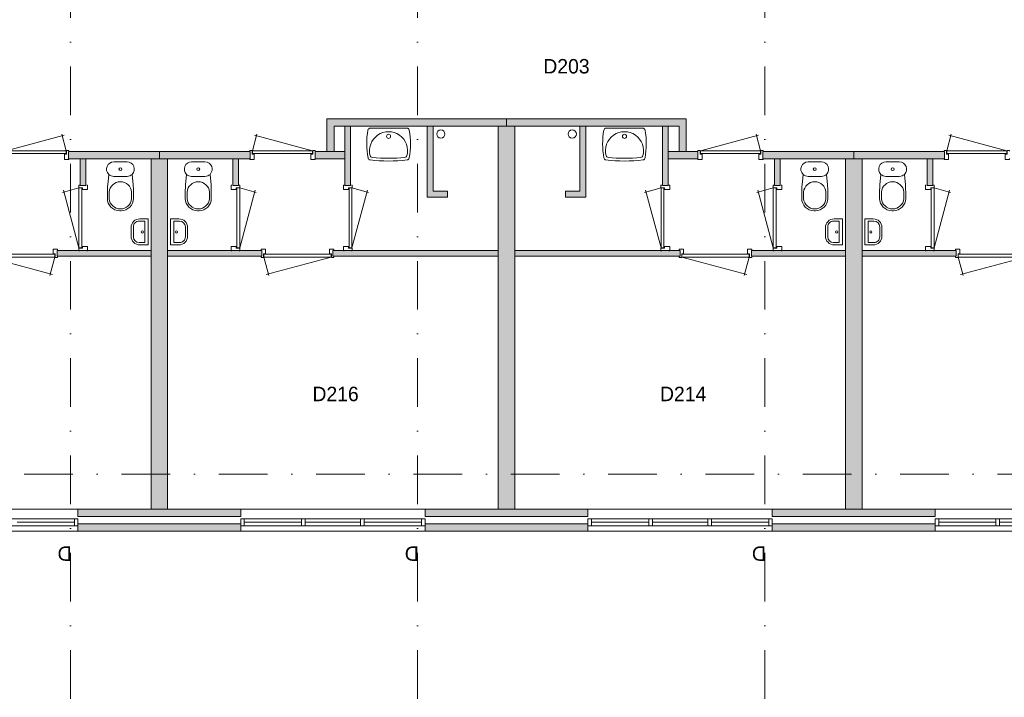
# Model space of a CAD drawing. Header units: millimetres. Extents: x -8493 to 75607, y -19302 to 56340.
# Tile 29 of 40: x 13149 to 26762, y 33607 to 42980. Entities that reach past the tile are written whole.
import ezdxf
from ezdxf.enums import TextEntityAlignment as Align

# ---------------------------------------------------------------- set-up
doc = ezdxf.new("R2010")
doc.units = ezdxf.units.MM
doc.linetypes.add('DGN4', pattern=[1345.6, 672.8, -336.4, 0, -336.4])
for name, color, linetype in [('16', 7, 'Continuous'), ('17', 7, 'Continuous'), ('30', 7, 'Continuous'), ('32', 7, 'Continuous'), ('33', 7, 'Continuous'), ('40', 7, 'Continuous'), ('48', 7, 'Continuous'), ('56', 7, 'Continuous'), ('62', 7, 'Continuous')]:
    doc.layers.add(name, color=color, linetype=linetype)
doc.styles.add('dgn003', font='dgn003.shx')

# ---------------------------------------------------------------- blocks, each defined once
blk = doc.blocks.new('830R10121')
at = {"layer": '33', "color": 1, "linetype": 'Continuous', "lineweight": 0}
for p, q in [((-108, -38), (-336.87, -99.32)), ((-108, -868), (-322.82, -66.28))]:
    blk.add_line(p, q, dxfattribs=at)
at = {"layer": '33', "color": 92, "linetype": 'Continuous', "lineweight": 13, "true_color": 0x00e100, "flags": 128}
for points in [[(-100, 0), (-111, 0), (-111, -35), (-61, -35), (-61, -60), (11, -60), (11, 0), (0, 0)], [(-100, -906), (-111, -906), (-111, -871), (-61, -871), (-61, -846), (11, -846), (11, -906), (0, -906)]]:
    blk.add_lwpolyline(points, dxfattribs=at)
at = {"layer": '33', "color": 2, "linetype": 'Continuous', "lineweight": 13, "true_color": 0xf0f000, "flags": 128}
blk.add_lwpolyline([(-108, -868), (-108, -38), (-68, -38), (-68, -868), (-108, -868)], dxfattribs=at)
blk = doc.blocks.new('830R10122')
at = {"layer": '33', "color": 1, "linetype": 'Continuous', "lineweight": 0}
for p, q in [((-868, 108), (-66.28, 322.82)), ((-38, 108), (-99.32, 336.87))]:
    blk.add_line(p, q, dxfattribs=at)
at = {"layer": '33', "color": 92, "linetype": 'Continuous', "lineweight": 13, "true_color": 0x00e100, "flags": 128}
for points in [[(-906, 100), (-906, 111), (-871, 111), (-871, 61), (-846, 61), (-846, -11), (-906, -11), (-906, 0)], [(0, 100), (0, 111), (-35, 111), (-35, 61), (-60, 61), (-60, -11), (0, -11), (0, 0)]]:
    blk.add_lwpolyline(points, dxfattribs=at)
at = {"layer": '33', "color": 2, "linetype": 'Continuous', "lineweight": 13, "true_color": 0xf0f000, "flags": 128}
blk.add_lwpolyline([(-868, 108), (-38, 108), (-38, 68), (-868, 68), (-868, 108)], dxfattribs=at)
blk = doc.blocks.new('930L0941')
at = {"layer": '33', "color": 1, "linetype": 'Continuous', "lineweight": 0}
for p, q in [((-968, -98), (-899.56, -353.44)), ((-38, -98), (-936.31, -338.7))]:
    blk.add_line(p, q, dxfattribs=at)
at = {"layer": '33', "color": 92, "linetype": 'Continuous', "lineweight": 13, "true_color": 0x00e100, "flags": 128}
for points in [[(-1006, -90), (-1006, -101), (-971, -101), (-971, -51), (-946, -51), (-946, 11), (-1006, 11), (-1006, 0)], [(0, -90), (0, -101), (-35, -101), (-35, -51), (-60, -51), (-60, 11), (0, 11), (0, 0)]]:
    blk.add_lwpolyline(points, dxfattribs=at)
at = {"layer": '33', "color": 2, "linetype": 'Continuous', "lineweight": 13, "true_color": 0xf0f000, "flags": 128}
blk.add_lwpolyline([(-968, -98), (-38, -98), (-38, -58), (-968, -58), (-968, -98)], dxfattribs=at)
blk = doc.blocks.new('830R10124')
at = {"layer": '33', "color": 1, "linetype": 'Continuous', "lineweight": 0}
for p, q in [((108, -38), (336.87, -99.32)), ((108, -868), (322.82, -66.28))]:
    blk.add_line(p, q, dxfattribs=at)
at = {"layer": '33', "color": 92, "linetype": 'Continuous', "lineweight": 13, "true_color": 0x00e100, "flags": 128}
for points in [[(100, 0), (111, 0), (111, -35), (61, -35), (61, -60), (-11, -60), (-11, 0), (0, 0)], [(100, -906), (111, -906), (111, -871), (61, -871), (61, -846), (-11, -846), (-11, -906), (0, -906)]]:
    blk.add_lwpolyline(points, dxfattribs=at)
at = {"layer": '33', "color": 2, "linetype": 'Continuous', "lineweight": 13, "true_color": 0xf0f000, "flags": 128}
blk.add_lwpolyline([(108, -868), (108, -38), (68, -38), (68, -868), (108, -868)], dxfattribs=at)
blk = doc.blocks.new('CLOS0240')
at = {"layer": '40', "color": 7, "linetype": 'Continuous', "lineweight": 0}
for p, q in [((92, -220), (-93, -220)), ((-155, -528), (-155, -436)), ((155, -528), (155, -436)), ((1, -670), (-1, -670))]:
    blk.add_line(p, q, dxfattribs=at)
at = {"layer": '40', "color": 7, "linetype": 'Continuous', "lineweight": 0, "flags": 128}
for points in [[(176, -338), (162, -192), (162, -192, 0.674333), (92, -20), (92, -20), (-93, -20), (-93, -20, 0.674333), (-162, -192), (-162, -192), (-176, -338), (-176, -338, 0.023285), (-180, -431), (-180, -431), (-180, -525), (-180, -525, 0.414214), (-10, -695), (-10, -695), (10, -695), (10, -695, 0.414214), (180, -525), (180, -525), (180, -431), (180, -431, 0.023285), (176, -338)], [(-93, -220, -0.194504), (-162, -192)], [(162, -192, -0.194504), (92, -220)]]:
    blk.add_lwpolyline(points, format="xyb", dxfattribs=at)
at = {"layer": '40', "color": 7, "linetype": 'Continuous', "lineweight": 0}
blk.add_circle((0, -120), 20, dxfattribs=at)
for centre, start, end in [((0, -450), 4.9263, 175.0736), ((0, -514), 184.9259, 355.0741)]:
    blk.add_arc(centre, 156, start, end, dxfattribs=at)
blk = doc.blocks.new('830R10125')
at = {"layer": '33', "color": 1, "linetype": 'Continuous', "lineweight": 0}
for p, q in [((38, 108), (99.32, 336.87)), ((868, 108), (66.28, 322.82))]:
    blk.add_line(p, q, dxfattribs=at)
at = {"layer": '33', "color": 92, "linetype": 'Continuous', "lineweight": 13, "true_color": 0x00e100, "flags": 128}
for points in [[(0, 100), (0, 111), (35, 111), (35, 61), (60, 61), (60, -11), (0, -11), (0, 0)], [(906, 100), (906, 111), (871, 111), (871, 61), (846, 61), (846, -11), (906, -11), (906, 0)]]:
    blk.add_lwpolyline(points, dxfattribs=at)
at = {"layer": '33', "color": 2, "linetype": 'Continuous', "lineweight": 13, "true_color": 0xf0f000, "flags": 128}
blk.add_lwpolyline([(868, 108), (38, 108), (38, 68), (868, 68), (868, 108)], dxfattribs=at)
blk = doc.blocks.new('830R10126')
at = {"layer": '33', "color": 1, "linetype": 'Continuous', "lineweight": 0}
for p, q in [((108, -38), (336.87, -99.32)), ((108, -868), (322.82, -66.28))]:
    blk.add_line(p, q, dxfattribs=at)
at = {"layer": '33', "color": 92, "linetype": 'Continuous', "lineweight": 13, "true_color": 0x00e100, "flags": 128}
for points in [[(100, 0), (111, 0), (111, -35), (61, -35), (61, -60), (-11, -60), (-11, 0), (0, 0)], [(100, -906), (111, -906), (111, -871), (61, -871), (61, -846), (-11, -846), (-11, -906), (0, -906)]]:
    blk.add_lwpolyline(points, dxfattribs=at)
at = {"layer": '33', "color": 2, "linetype": 'Continuous', "lineweight": 13, "true_color": 0xf0f000, "flags": 128}
blk.add_lwpolyline([(108, -868), (108, -38), (68, -38), (68, -868), (108, -868)], dxfattribs=at)
blk = doc.blocks.new('WT0141')
at = {"layer": '40', "color": 7, "linetype": 'Continuous', "lineweight": 0}
blk.add_line((253, -20), (-253, -20), dxfattribs=at)
at = {"layer": '40', "color": 7, "linetype": 'Continuous', "lineweight": 0, "flags": 128}
for points in [[(-284, -432, -0.090801), (-286, -47)], [(-286, -47, -0.363957), (-253, -20)], [(-254, -401, -1.30637), (254, -401)], [(253, -20, -0.363957), (286, -47)], [(286, -47, -0.090801), (284, -432)], [(-226, -425, -0.309671), (-254, -401)], [(254, -401, -0.309671), (226, -425)], [(-256, -459, -0.328769), (-284, -432)], [(256, -459, -0.059915), (-256, -459)], [(226, -425, -0.052773), (-226, -425)], [(284, -432, -0.328769), (256, -459)]]:
    blk.add_lwpolyline(points, format="xyb", dxfattribs=at)
at = {"layer": '40', "color": 7, "linetype": 'Continuous', "lineweight": 0}
blk.add_circle((0, -133), 28.1, dxfattribs=at)
blk = doc.blocks.new('930L0942')
at = {"layer": '33', "color": 1, "linetype": 'Continuous', "lineweight": 0}
for p, q in [((38, -98), (936.31, -338.7)), ((968, -98), (899.56, -353.44))]:
    blk.add_line(p, q, dxfattribs=at)
at = {"layer": '33', "color": 92, "linetype": 'Continuous', "lineweight": 13, "true_color": 0x00e100, "flags": 128}
for points in [[(0, -90), (0, -101), (35, -101), (35, -51), (60, -51), (60, 11), (0, 11), (0, 0)], [(1006, -90), (1006, -101), (971, -101), (971, -51), (946, -51), (946, 11), (1006, 11), (1006, 0)]]:
    blk.add_lwpolyline(points, dxfattribs=at)
at = {"layer": '33', "color": 2, "linetype": 'Continuous', "lineweight": 13, "true_color": 0xf0f000, "flags": 128}
blk.add_lwpolyline([(968, -98), (38, -98), (38, -58), (968, -58), (968, -98)], dxfattribs=at)
blk = doc.blocks.new('CLOS0241')
at = {"layer": '40', "color": 7, "linetype": 'Continuous', "lineweight": 0}
for p, q in [((-92, -220), (92, -220)), ((-155, -528), (-155, -436)), ((155, -528), (155, -436)), ((-1, -670), (1, -670))]:
    blk.add_line(p, q, dxfattribs=at)
at = {"layer": '40', "color": 7, "linetype": 'Continuous', "lineweight": 0, "flags": 128}
for points in [[(-176, -338), (-162, -192), (-162, -192, -0.674333), (-92, -20), (-92, -20), (92, -20), (92, -20, -0.674333), (162, -192), (162, -192), (176, -338), (176, -338, -0.023285), (180, -431), (180, -431), (180, -525), (180, -525, -0.414214), (10, -695), (10, -695), (-10, -695), (-10, -695, -0.414214), (-180, -525), (-180, -525), (-180, -431), (-180, -431, -0.023285), (-176, -338)], [(-155, -437, -0.917514), (155, -437)], [(155, -528, -0.917521), (-155, -528)]]:
    blk.add_lwpolyline(points, format="xyb", dxfattribs=at)
at = {"layer": '40', "color": 7, "linetype": 'Continuous', "lineweight": 0}
blk.add_circle((0, -120), 20, dxfattribs=at)
for centre, start, end in [((-92, -120), 225.9727, 270), ((92, -120), 270, 314.0273)]:
    blk.add_arc(centre, 100, start, end, dxfattribs=at)
blk = doc.blocks.new('FT0140')
at = {"layer": '40', "color": 7, "linetype": 'Continuous', "lineweight": 0}
for p, q in [((-135, 180), (-20, 180)), ((-65, 149), (-65, -149)), ((-20, 180), (-20, -180)), ((-65, -149), (-144, -149))]:
    blk.add_line(p, q, dxfattribs=at)
at = {"layer": '40', "color": 7, "linetype": 'Continuous', "lineweight": 0, "flags": 128}
for points in [[(-255, 60, -0.414214), (-135, 180)], [(-224, 69, -0.414214), (-144, 149)]]:
    blk.add_lwpolyline(points, format="xyb", dxfattribs=at)
for points in [[(-144, 149), (-65, 149)], [(-255, -60), (-255, 60)], [(-224, -69), (-224, 69)], [(-20, -180), (-135, -180)]]:
    blk.add_lwpolyline(points, dxfattribs=at)
at = {"layer": '40', "color": 7, "linetype": 'Continuous', "lineweight": 0}
blk.add_circle((-101, -1), 15.1, dxfattribs=at)
for centre, radius in [((-135, -60), 120), ((-144, -69), 80)]:
    blk.add_arc(centre, radius, 180, 270, dxfattribs=at)
blk = doc.blocks.new('FT0141')
at = {"layer": '40', "color": 7, "linetype": 'Continuous', "lineweight": 0}
for p, q in [((135, 180), (20, 180)), ((20, 180), (20, -180)), ((65, 149), (65, -149)), ((65, -149), (144, -149))]:
    blk.add_line(p, q, dxfattribs=at)
at = {"layer": '40', "color": 7, "linetype": 'Continuous', "lineweight": 0, "flags": 128}
for points in [[(144, 149), (65, 149)], [(224, -69), (224, 69)], [(255, -60), (255, 60)], [(20, -180), (135, -180)]]:
    blk.add_lwpolyline(points, dxfattribs=at)
for points in [[(255, -60, -0.414214), (135, -180)], [(224, -69, -0.414214), (144, -149)]]:
    blk.add_lwpolyline(points, format="xyb", dxfattribs=at)
at = {"layer": '40', "color": 7, "linetype": 'Continuous', "lineweight": 0}
blk.add_circle((101, -1), 15.1, dxfattribs=at)
for centre, radius in [((135, 60), 120), ((144, 69), 80)]:
    blk.add_arc(centre, radius, 0, 90, dxfattribs=at)
blk = doc.blocks.new('830R10130')
at = {"layer": '33', "color": 1, "linetype": 'Continuous', "lineweight": 0}
for p, q in [((-108, -38), (-336.87, -99.32)), ((-108, -868), (-322.82, -66.28))]:
    blk.add_line(p, q, dxfattribs=at)
at = {"layer": '33', "color": 92, "linetype": 'Continuous', "lineweight": 13, "true_color": 0x00e100, "flags": 128}
for points in [[(-100, 0), (-111, 0), (-111, -35), (-61, -35), (-61, -60), (11, -60), (11, 0), (0, 0)], [(-100, -906), (-111, -906), (-111, -871), (-61, -871), (-61, -846), (11, -846), (11, -906), (0, -906)]]:
    blk.add_lwpolyline(points, dxfattribs=at)
at = {"layer": '33', "color": 2, "linetype": 'Continuous', "lineweight": 13, "true_color": 0xf0f000, "flags": 128}
blk.add_lwpolyline([(-108, -868), (-108, -38), (-68, -38), (-68, -868), (-108, -868)], dxfattribs=at)
blk = doc.blocks.new('930L0944')
at = {"layer": '33', "color": 1, "linetype": 'Continuous', "lineweight": 0}
for p, q in [((38, -98), (936.31, -338.7)), ((968, -98), (899.56, -353.44))]:
    blk.add_line(p, q, dxfattribs=at)
at = {"layer": '33', "color": 92, "linetype": 'Continuous', "lineweight": 13, "true_color": 0x00e100, "flags": 128}
for points in [[(0, -90), (0, -101), (35, -101), (35, -51), (60, -51), (60, 11), (0, 11), (0, 0)], [(1006, -90), (1006, -101), (971, -101), (971, -51), (946, -51), (946, 11), (1006, 11), (1006, 0)]]:
    blk.add_lwpolyline(points, dxfattribs=at)
at = {"layer": '33', "color": 2, "linetype": 'Continuous', "lineweight": 13, "true_color": 0xf0f000, "flags": 128}
blk.add_lwpolyline([(968, -98), (38, -98), (38, -58), (968, -58), (968, -98)], dxfattribs=at)
blk = doc.blocks.new('830R10131')
at = {"layer": '33', "color": 1, "linetype": 'Continuous', "lineweight": 0}
for p, q in [((-108, -38), (-336.87, -99.32)), ((-108, -868), (-322.82, -66.28))]:
    blk.add_line(p, q, dxfattribs=at)
at = {"layer": '33', "color": 92, "linetype": 'Continuous', "lineweight": 13, "true_color": 0x00e100, "flags": 128}
for points in [[(-100, 0), (-111, 0), (-111, -35), (-61, -35), (-61, -60), (11, -60), (11, 0), (0, 0)], [(-100, -906), (-111, -906), (-111, -871), (-61, -871), (-61, -846), (11, -846), (11, -906), (0, -906)]]:
    blk.add_lwpolyline(points, dxfattribs=at)
at = {"layer": '33', "color": 2, "linetype": 'Continuous', "lineweight": 13, "true_color": 0xf0f000, "flags": 128}
blk.add_lwpolyline([(-108, -868), (-108, -38), (-68, -38), (-68, -868), (-108, -868)], dxfattribs=at)
blk = doc.blocks.new('WT0143')
at = {"layer": '40', "color": 7, "linetype": 'Continuous', "lineweight": 0}
blk.add_line((-253, -20), (253, -20), dxfattribs=at)
blk.add_circle((0, -133), 28.1, dxfattribs=at)
for centre, radius, start, end in [((766, -236), 1068, 169.7983, 190.5514), ((-253, -53), 33, 90, 169.9973), ((0, -332), 263, 344.8667, 195.1333), ((253, -53), 33, 10.0027, 90), ((-766, -236), 1068, 349.4486, 10.2017), ((-222, -392), 33, 195.1333, 263.9582), ((222, -392), 33, 276.0418, 344.8667), ((-252, -426), 33, 190.3455, 263.1425), ((0, 1669), 2144, 263.1425, 276.8575), ((0, 1707), 2144, 263.9582, 276.0418), ((252, -426), 33, 276.8575, 349.6545)]:
    blk.add_arc(centre, radius, start, end, dxfattribs=at)
blk = doc.blocks.new('830R10132')
at = {"layer": '33', "color": 1, "linetype": 'Continuous', "lineweight": 0}
for p, q in [((-868, 108), (-66.28, 322.82)), ((-38, 108), (-99.32, 336.87))]:
    blk.add_line(p, q, dxfattribs=at)
at = {"layer": '33', "color": 92, "linetype": 'Continuous', "lineweight": 13, "true_color": 0x00e100, "flags": 128}
for points in [[(-906, 100), (-906, 111), (-871, 111), (-871, 61), (-846, 61), (-846, -11), (-906, -11), (-906, 0)], [(0, 100), (0, 111), (-35, 111), (-35, 61), (-60, 61), (-60, -11), (0, -11), (0, 0)]]:
    blk.add_lwpolyline(points, dxfattribs=at)
at = {"layer": '33', "color": 2, "linetype": 'Continuous', "lineweight": 13, "true_color": 0xf0f000, "flags": 128}
blk.add_lwpolyline([(-868, 108), (-38, 108), (-38, 68), (-868, 68), (-868, 108)], dxfattribs=at)
blk = doc.blocks.new('930L0945')
at = {"layer": '33', "color": 1, "linetype": 'Continuous', "lineweight": 0}
for p, q in [((-968, -98), (-899.56, -353.44)), ((-38, -98), (-936.31, -338.7))]:
    blk.add_line(p, q, dxfattribs=at)
at = {"layer": '33', "color": 92, "linetype": 'Continuous', "lineweight": 13, "true_color": 0x00e100, "flags": 128}
for points in [[(-1006, -90), (-1006, -101), (-971, -101), (-971, -51), (-946, -51), (-946, 11), (-1006, 11), (-1006, 0)], [(0, -90), (0, -101), (-35, -101), (-35, -51), (-60, -51), (-60, 11), (0, 11), (0, 0)]]:
    blk.add_lwpolyline(points, dxfattribs=at)
at = {"layer": '33', "color": 2, "linetype": 'Continuous', "lineweight": 13, "true_color": 0xf0f000, "flags": 128}
blk.add_lwpolyline([(-968, -98), (-38, -98), (-38, -58), (-968, -58), (-968, -98)], dxfattribs=at)
blk = doc.blocks.new('830R10134')
at = {"layer": '33', "color": 1, "linetype": 'Continuous', "lineweight": 0}
for p, q in [((108, -38), (336.87, -99.32)), ((108, -868), (322.82, -66.28))]:
    blk.add_line(p, q, dxfattribs=at)
at = {"layer": '33', "color": 92, "linetype": 'Continuous', "lineweight": 13, "true_color": 0x00e100, "flags": 128}
for points in [[(100, 0), (111, 0), (111, -35), (61, -35), (61, -60), (-11, -60), (-11, 0), (0, 0)], [(100, -906), (111, -906), (111, -871), (61, -871), (61, -846), (-11, -846), (-11, -906), (0, -906)]]:
    blk.add_lwpolyline(points, dxfattribs=at)
at = {"layer": '33', "color": 2, "linetype": 'Continuous', "lineweight": 13, "true_color": 0xf0f000, "flags": 128}
blk.add_lwpolyline([(108, -868), (108, -38), (68, -38), (68, -868), (108, -868)], dxfattribs=at)
blk = doc.blocks.new('CLOS0243')
at = {"layer": '40', "color": 7, "linetype": 'Continuous', "lineweight": 0}
for p, q in [((92, -220), (-93, -220)), ((-155, -528), (-155, -436)), ((155, -528), (155, -436)), ((1, -670), (-1, -670))]:
    blk.add_line(p, q, dxfattribs=at)
at = {"layer": '40', "color": 7, "linetype": 'Continuous', "lineweight": 0, "flags": 128}
for points in [[(176, -338), (162, -192), (162, -192, 0.674333), (92, -20), (92, -20), (-93, -20), (-93, -20, 0.674333), (-162, -192), (-162, -192), (-176, -338), (-176, -338, 0.023285), (-180, -431), (-180, -431), (-180, -525), (-180, -525, 0.414214), (-10, -695), (-10, -695), (10, -695), (10, -695, 0.414214), (180, -525), (180, -525), (180, -431), (180, -431, 0.023285), (176, -338)], [(-93, -220, -0.194504), (-162, -192)], [(162, -192, -0.194504), (92, -220)]]:
    blk.add_lwpolyline(points, format="xyb", dxfattribs=at)
at = {"layer": '40', "color": 7, "linetype": 'Continuous', "lineweight": 0}
blk.add_circle((0, -120), 20, dxfattribs=at)
for centre, start, end in [((0, -450), 4.9263, 175.0736), ((0, -514), 184.9259, 355.0741)]:
    blk.add_arc(centre, 156, start, end, dxfattribs=at)
blk = doc.blocks.new('FT0142')
at = {"layer": '40', "color": 7, "linetype": 'Continuous', "lineweight": 0}
for p, q in [((135, 180), (20, 180)), ((20, 180), (20, -180)), ((65, 149), (65, -149)), ((65, -149), (144, -149))]:
    blk.add_line(p, q, dxfattribs=at)
at = {"layer": '40', "color": 7, "linetype": 'Continuous', "lineweight": 0, "flags": 128}
for points in [[(144, 149), (65, 149)], [(224, -69), (224, 69)], [(255, -60), (255, 60)], [(20, -180), (135, -180)]]:
    blk.add_lwpolyline(points, dxfattribs=at)
for points in [[(255, -60, -0.414214), (135, -180)], [(224, -69, -0.414214), (144, -149)]]:
    blk.add_lwpolyline(points, format="xyb", dxfattribs=at)
at = {"layer": '40', "color": 7, "linetype": 'Continuous', "lineweight": 0}
blk.add_circle((101, -1), 15.1, dxfattribs=at)
for centre, radius in [((135, 60), 120), ((144, 69), 80)]:
    blk.add_arc(centre, radius, 0, 90, dxfattribs=at)
blk = doc.blocks.new('830R10135')
at = {"layer": '33', "color": 1, "linetype": 'Continuous', "lineweight": 0}
for p, q in [((38, 108), (99.32, 336.87)), ((868, 108), (66.28, 322.82))]:
    blk.add_line(p, q, dxfattribs=at)
at = {"layer": '33', "color": 92, "linetype": 'Continuous', "lineweight": 13, "true_color": 0x00e100, "flags": 128}
for points in [[(0, 100), (0, 111), (35, 111), (35, 61), (60, 61), (60, -11), (0, -11), (0, 0)], [(906, 100), (906, 111), (871, 111), (871, 61), (846, 61), (846, -11), (906, -11), (906, 0)]]:
    blk.add_lwpolyline(points, dxfattribs=at)
at = {"layer": '33', "color": 2, "linetype": 'Continuous', "lineweight": 13, "true_color": 0xf0f000, "flags": 128}
blk.add_lwpolyline([(868, 108), (38, 108), (38, 68), (868, 68), (868, 108)], dxfattribs=at)
blk = doc.blocks.new('CLOS0244')
at = {"layer": '40', "color": 7, "linetype": 'Continuous', "lineweight": 0}
for p, q in [((-92, -220), (92, -220)), ((-155, -528), (-155, -436)), ((155, -528), (155, -436)), ((-1, -670), (1, -670))]:
    blk.add_line(p, q, dxfattribs=at)
at = {"layer": '40', "color": 7, "linetype": 'Continuous', "lineweight": 0, "flags": 128}
for points in [[(-176, -338), (-162, -192), (-162, -192, -0.674333), (-92, -20), (-92, -20), (92, -20), (92, -20, -0.674333), (162, -192), (162, -192), (176, -338), (176, -338, -0.023285), (180, -431), (180, -431), (180, -525), (180, -525, -0.414214), (10, -695), (10, -695), (-10, -695), (-10, -695, -0.414214), (-180, -525), (-180, -525), (-180, -431), (-180, -431, -0.023285), (-176, -338)], [(-155, -437, -0.917514), (155, -437)], [(155, -528, -0.917521), (-155, -528)]]:
    blk.add_lwpolyline(points, format="xyb", dxfattribs=at)
at = {"layer": '40', "color": 7, "linetype": 'Continuous', "lineweight": 0}
blk.add_circle((0, -120), 20, dxfattribs=at)
for centre, start, end in [((-92, -120), 225.9727, 270), ((92, -120), 270, 314.0273)]:
    blk.add_arc(centre, 100, start, end, dxfattribs=at)
blk = doc.blocks.new('FT0143')
at = {"layer": '40', "color": 7, "linetype": 'Continuous', "lineweight": 0}
for p, q in [((-135, 180), (-20, 180)), ((-65, 149), (-65, -149)), ((-20, 180), (-20, -180)), ((-65, -149), (-144, -149))]:
    blk.add_line(p, q, dxfattribs=at)
at = {"layer": '40', "color": 7, "linetype": 'Continuous', "lineweight": 0, "flags": 128}
for points in [[(-255, 60, -0.414214), (-135, 180)], [(-224, 69, -0.414214), (-144, 149)]]:
    blk.add_lwpolyline(points, format="xyb", dxfattribs=at)
for points in [[(-144, 149), (-65, 149)], [(-255, -60), (-255, 60)], [(-224, -69), (-224, 69)], [(-20, -180), (-135, -180)]]:
    blk.add_lwpolyline(points, dxfattribs=at)
at = {"layer": '40', "color": 7, "linetype": 'Continuous', "lineweight": 0}
blk.add_circle((-101, -1), 15.1, dxfattribs=at)
for centre, radius in [((-135, -60), 120), ((-144, -69), 80)]:
    blk.add_arc(centre, radius, 180, 270, dxfattribs=at)

msp = doc.modelspace()

# ---------------------------------------------------------------- hatches: boundary and pattern name
at = {"layer": '16'}
for points in [[(16204.76, 36007.77), (13954.76, 36007.77), (13954.76, 35907.77), (16204.76, 35907.77)], [(21004.76, 36007.77), (18754.76, 36007.77), (18754.76, 35907.77), (21004.76, 35907.77)], [(25804.76, 36007.77), (23554.76, 36007.77), (23554.76, 35907.77), (25804.76, 35907.77)]]:
    msp.add_hatch(color=7, dxfattribs=at).paths.add_polyline_path(points)
at = {"layer": '62'}
for color, points in [(7, [(19879.76, 41607.77), (19879.76, 41507.77), (17494.76, 41507.77), (17494.76, 41157.77), (17394.76, 41157.77), (17394.76, 41607.77)]), (7, [(19879.76, 41607.77), (19879.76, 41507.77), (22264.76, 41507.77), (22264.76, 41157.77), (22364.76, 41157.77), (22364.76, 41607.77)]), (9, [(17724.76, 40687.77), (17644.76, 40687.77), (17644.76, 41507.77), (17724.76, 41507.77)]), (9, [(19064.76, 40607.77), (19064.76, 40527.77), (18784.76, 40527.77), (18784.76, 41507.77), (18864.76, 41507.77), (18864.76, 40607.77)]), (9, [(19764.76, 41507.77), (19994.76, 41507.77), (19994.76, 36207.77), (19764.76, 36207.77)]), (9, [(20694.76, 40607.77), (20694.76, 40527.77), (20974.76, 40527.77), (20974.76, 41507.77), (20894.76, 41507.77), (20894.76, 40607.77)]), (9, [(22034.76, 40687.77), (22114.76, 40687.77), (22114.76, 41507.77), (22034.76, 41507.77)]), (7, [(13824.76, 41057.77), (15079.76, 41057.77), (15079.76, 41157.77), (13824.76, 41157.77)]), (7, [(16334.76, 41057.77), (15079.76, 41057.77), (15079.76, 41157.77), (16334.76, 41157.77)]), (7, [(17644.76, 41057.77), (17234.76, 41057.77), (17234.76, 41157.77), (17644.76, 41157.77)]), (7, [(22114.76, 41057.77), (22524.76, 41057.77), (22524.76, 41157.77), (22114.76, 41157.77)]), (7, [(23424.76, 41057.77), (24679.76, 41057.77), (24679.76, 41157.77), (23424.76, 41157.77)]), (7, [(25934.76, 41057.77), (24679.76, 41057.77), (24679.76, 41157.77), (25934.76, 41157.77)]), (9, [(13984.76, 40687.77), (14064.76, 40687.77), (14064.76, 41057.77), (13984.76, 41057.77)]), (9, [(14964.76, 41057.77), (15194.76, 41057.77), (15194.76, 36207.77), (14964.76, 36207.77)]), (9, [(16174.76, 40687.77), (16094.76, 40687.77), (16094.76, 41057.77), (16174.76, 41057.77)]), (9, [(23584.76, 40687.77), (23664.76, 40687.77), (23664.76, 41057.77), (23584.76, 41057.77)]), (9, [(24564.76, 41057.77), (24794.76, 41057.77), (24794.76, 36207.77), (24564.76, 36207.77)]), (9, [(25774.76, 40687.77), (25694.76, 40687.77), (25694.76, 41057.77), (25774.76, 41057.77)]), (9, [(13664.76, 39787.77), (14964.76, 39787.77), (14964.76, 39707.77), (13664.76, 39707.77)]), (9, [(16494.76, 39787.77), (15194.76, 39787.77), (15194.76, 39707.77), (16494.76, 39707.77)]), (9, [(19764.76, 39787.77), (17479.76, 39787.77), (17479.76, 39707.77), (19764.76, 39707.77)]), (9, [(19994.76, 39787.77), (22279.76, 39787.77), (22279.76, 39707.77), (19994.76, 39707.77)]), (9, [(23264.76, 39787.77), (24564.76, 39787.77), (24564.76, 39707.77), (23264.76, 39707.77)]), (9, [(26094.76, 39787.77), (24794.76, 39787.77), (24794.76, 39707.77), (26094.76, 39707.77)]), (9, [(16204.76, 36207.77), (13954.76, 36207.77), (13954.76, 36107.77), (16204.76, 36107.77)]), (9, [(21004.76, 36207.77), (18754.76, 36207.77), (18754.76, 36107.77), (21004.76, 36107.77)]), (9, [(25804.76, 36207.77), (23554.76, 36207.77), (23554.76, 36107.77), (25804.76, 36107.77)])]:
    msp.add_hatch(color=color, dxfattribs=at).paths.add_polyline_path(points)

# ---------------------------------------------------------------- linework, layer by layer
at = {"layer": '16', "color": 92, "linetype": 'Continuous', "lineweight": 0, "true_color": 0x00e100, "flags": 128}
for points in [[(19879.76, 41607.77), (17394.76, 41607.77), (17394.76, 41157.77), (17494.76, 41157.77), (17494.76, 41507.77), (19879.76, 41507.77), (19879.76, 41607.77)], [(19879.76, 41607.77), (22364.76, 41607.77), (22364.76, 41157.77), (22264.76, 41157.77), (22264.76, 41507.77), (19879.76, 41507.77), (19879.76, 41607.77)], [(17724.76, 41507.77), (17644.76, 41507.77), (17644.76, 40687.77), (17724.76, 40687.77), (17724.76, 41507.77)], [(18864.76, 41507.77), (18864.76, 40607.77), (19064.76, 40607.77), (19064.76, 40527.77), (18784.76, 40527.77), (18784.76, 41507.77), (18864.76, 41507.77)], [(20894.76, 41507.77), (20894.76, 40607.77), (20694.76, 40607.77), (20694.76, 40527.77), (20974.76, 40527.77), (20974.76, 41507.77), (20894.76, 41507.77)], [(22034.76, 41507.77), (22114.76, 41507.77), (22114.76, 40687.77), (22034.76, 40687.77), (22034.76, 41507.77)], [(13824.76, 41157.77), (15079.76, 41157.77), (15079.76, 41057.77), (13824.76, 41057.77), (13824.76, 41157.77)], [(16334.76, 41157.77), (15079.76, 41157.77), (15079.76, 41057.77), (16334.76, 41057.77), (16334.76, 41157.77)], [(17644.76, 41157.77), (17234.76, 41157.77), (17234.76, 41057.77), (17644.76, 41057.77), (17644.76, 41157.77)], [(22114.76, 41157.77), (22524.76, 41157.77), (22524.76, 41057.77), (22114.76, 41057.77), (22114.76, 41157.77)], [(23424.76, 41157.77), (24679.76, 41157.77), (24679.76, 41057.77), (23424.76, 41057.77), (23424.76, 41157.77)], [(25934.76, 41157.77), (24679.76, 41157.77), (24679.76, 41057.77), (25934.76, 41057.77), (25934.76, 41157.77)], [(13984.76, 41057.77), (14064.76, 41057.77), (14064.76, 40687.77), (13984.76, 40687.77), (13984.76, 41057.77)], [(16174.76, 41057.77), (16094.76, 41057.77), (16094.76, 40687.77), (16174.76, 40687.77), (16174.76, 41057.77)], [(23584.76, 41057.77), (23664.76, 41057.77), (23664.76, 40687.77), (23584.76, 40687.77), (23584.76, 41057.77)], [(25774.76, 41057.77), (25694.76, 41057.77), (25694.76, 40687.77), (25774.76, 40687.77), (25774.76, 41057.77)], [(14964.76, 39787.77), (13664.76, 39787.77), (13664.76, 39707.77), (14964.76, 39707.77), (14964.76, 39787.77)], [(15194.76, 39787.77), (16494.76, 39787.77), (16494.76, 39707.77), (15194.76, 39707.77), (15194.76, 39787.77)], [(17479.76, 39787.77), (19764.76, 39787.77), (19764.76, 39707.77), (17479.76, 39707.77), (17479.76, 39787.77)], [(22279.76, 39787.77), (19994.76, 39787.77), (19994.76, 39707.77), (22279.76, 39707.77), (22279.76, 39787.77)], [(24564.76, 39787.77), (23264.76, 39787.77), (23264.76, 39707.77), (24564.76, 39707.77), (24564.76, 39787.77)], [(24794.76, 39787.77), (26094.76, 39787.77), (26094.76, 39707.77), (24794.76, 39707.77), (24794.76, 39787.77)], [(16204.76, 36207.77), (13954.76, 36207.77), (13954.76, 36107.77), (16204.76, 36107.77), (16204.76, 36207.77)], [(21004.76, 36207.77), (18754.76, 36207.77), (18754.76, 36107.77), (21004.76, 36107.77), (21004.76, 36207.77)], [(25804.76, 36207.77), (23554.76, 36207.77), (23554.76, 36107.77), (25804.76, 36107.77), (25804.76, 36207.77)], [(16204.76, 36007.77), (13954.76, 36007.77), (13954.76, 35907.77), (16204.76, 35907.77), (16204.76, 36007.77)], [(21004.76, 36007.77), (18754.76, 36007.77), (18754.76, 35907.77), (21004.76, 35907.77), (21004.76, 36007.77)], [(25804.76, 36007.77), (23554.76, 36007.77), (23554.76, 35907.77), (25804.76, 35907.77), (25804.76, 36007.77)]]:
    msp.add_lwpolyline(points, dxfattribs=at)
at = {"layer": '16', "color": 7, "linetype": 'Continuous', "lineweight": 0, "flags": 128}
for points in [[(16204.76, 36007.77), (13954.76, 36007.77), (13954.76, 35907.77), (16204.76, 35907.77), (16204.76, 36007.77)], [(21004.76, 36007.77), (18754.76, 36007.77), (18754.76, 35907.77), (21004.76, 35907.77), (21004.76, 36007.77)], [(25804.76, 36007.77), (23554.76, 36007.77), (23554.76, 35907.77), (25804.76, 35907.77), (25804.76, 36007.77)]]:
    msp.add_lwpolyline(points, dxfattribs=at)
at = {"layer": '17', "color": 92, "linetype": 'Continuous', "lineweight": 0, "true_color": 0x00e100, "flags": 128}
for points in [[(19994.76, 41507.77), (19764.76, 41507.77), (19764.76, 36207.77), (19994.76, 36207.77), (19994.76, 41507.77)], [(15194.76, 41057.77), (14964.76, 41057.77), (14964.76, 36207.77), (15194.76, 36207.77), (15194.76, 41057.77)], [(24794.76, 41057.77), (24564.76, 41057.77), (24564.76, 36207.77), (24794.76, 36207.77), (24794.76, 41057.77)]]:
    msp.add_lwpolyline(points, dxfattribs=at)
at = {"layer": '30', "color": 3, "linetype": 'Continuous', "lineweight": 0}
for p, q in [((11404.76, 36207.77), (13954.76, 36207.77)), ((18754.76, 36207.77), (16204.76, 36207.77)), ((21004.76, 36207.77), (23554.76, 36207.77)), ((28354.76, 36207.77), (25804.76, 36207.77)), ((11404.76, 35907.77), (13954.76, 35907.77)), ((18754.76, 35907.77), (16204.76, 35907.77)), ((21004.76, 35907.77), (23554.76, 35907.77)), ((28354.76, 35907.77), (25804.76, 35907.77))]:
    msp.add_line(p, q, dxfattribs=at)
at = {"layer": '32', "color": 3, "linetype": 'Continuous', "lineweight": 0}
for p, q in [((13904.76, 36077.77), (11454.76, 36077.77)), ((16254.76, 36077.77), (18704.76, 36077.77)), ((18704.76, 36077.77), (18704.76, 35977.77)), ((23504.76, 36077.77), (21054.76, 36077.77)), ((21054.76, 36077.77), (21054.76, 35977.77)), ((25854.76, 36077.77), (28304.76, 36077.77)), ((11454.76, 35977.77), (13954.76, 35977.77)), ((13113.1, 36027.77), (13904.76, 36027.77)), ((18704.76, 35977.77), (16204.76, 35977.77)), ((17046.42, 36027.77), (16254.76, 36027.77)), ((17863.09, 36027.77), (17096.42, 36027.77)), ((18704.76, 36027.77), (17913.09, 36027.77)), ((21054.76, 36027.77), (21846.43, 36027.77)), ((21054.76, 35977.77), (23554.76, 35977.77)), ((21896.43, 36027.77), (22663.1, 36027.77)), ((22713.1, 36027.77), (23504.76, 36027.77)), ((28304.76, 35977.77), (25804.76, 35977.77)), ((26646.42, 36027.77), (25854.76, 36027.77)), ((27463.09, 36027.77), (26696.42, 36027.77))]:
    msp.add_line(p, q, dxfattribs=at)
at = {"layer": '32', "color": 3, "linetype": 'Continuous', "lineweight": 0, "flags": 128}
for points in [[(13904.76, 35977.77), (13954.76, 35977.77), (13954.76, 36077.77), (13904.76, 36077.77), (13904.76, 35977.77)], [(16254.76, 35977.77), (16204.76, 35977.77), (16204.76, 36077.77), (16254.76, 36077.77), (16254.76, 35977.77)], [(17096.42, 35977.77), (17046.42, 35977.77), (17046.42, 36077.77), (17096.42, 36077.77), (17096.42, 35977.77)], [(17913.09, 35977.77), (17863.09, 35977.77), (17863.09, 36077.77), (17913.09, 36077.77), (17913.09, 35977.77)], [(18754.76, 35977.77), (18704.76, 35977.77), (18704.76, 36077.77), (18754.76, 36077.77), (18754.76, 35977.77)], [(21004.76, 35977.77), (21054.76, 35977.77), (21054.76, 36077.77), (21004.76, 36077.77), (21004.76, 35977.77)], [(21846.43, 35977.77), (21896.43, 35977.77), (21896.43, 36077.77), (21846.43, 36077.77), (21846.43, 35977.77)], [(22663.1, 35977.77), (22713.1, 35977.77), (22713.1, 36077.77), (22663.1, 36077.77), (22663.1, 35977.77)], [(23504.76, 35977.77), (23554.76, 35977.77), (23554.76, 36077.77), (23504.76, 36077.77), (23504.76, 35977.77)], [(25854.76, 35977.77), (25804.76, 35977.77), (25804.76, 36077.77), (25854.76, 36077.77), (25854.76, 35977.77)], [(26696.42, 35977.77), (26646.42, 35977.77), (26646.42, 36077.77), (26696.42, 36077.77), (26696.42, 35977.77)]]:
    msp.add_lwpolyline(points, dxfattribs=at)
at = {"layer": '40', "color": 3, "linetype": 'Continuous', "lineweight": 0}
for centre in [(18971.52, 41399.17), (20788, 41399.17)]:
    msp.add_circle(centre, 57.46, dxfattribs=at)
at = {"layer": '56', "color": 3, "linetype": 'DGN4', "lineweight": 0}
for p, q in [((13849.76, 50407.77), (13849.76, 1494.98)), ((18649.76, 50407.77), (18649.76, 1494.98)), ((23449.76, 50407.77), (23449.76, 1494.98)), ((51564.76, 36692.77), (-3435.24, 36692.77))]:
    msp.add_line(p, q, dxfattribs=at)
at = {"layer": '62', "color": 7, "linetype": 'Continuous', "lineweight": 0, "flags": 128}
for points in [[(19879.76, 41607.77), (19879.76, 41507.77), (17494.76, 41507.77), (17494.76, 41157.77), (17394.76, 41157.77), (17394.76, 41607.77), (19879.76, 41607.77)], [(19879.76, 41607.77), (19879.76, 41507.77), (22264.76, 41507.77), (22264.76, 41157.77), (22364.76, 41157.77), (22364.76, 41607.77), (19879.76, 41607.77)], [(13824.76, 41057.77), (15079.76, 41057.77), (15079.76, 41157.77), (13824.76, 41157.77), (13824.76, 41057.77)], [(16334.76, 41057.77), (15079.76, 41057.77), (15079.76, 41157.77), (16334.76, 41157.77), (16334.76, 41057.77)], [(17644.76, 41057.77), (17234.76, 41057.77), (17234.76, 41157.77), (17644.76, 41157.77), (17644.76, 41057.77)], [(22114.76, 41057.77), (22524.76, 41057.77), (22524.76, 41157.77), (22114.76, 41157.77), (22114.76, 41057.77)], [(23424.76, 41057.77), (24679.76, 41057.77), (24679.76, 41157.77), (23424.76, 41157.77), (23424.76, 41057.77)], [(25934.76, 41057.77), (24679.76, 41057.77), (24679.76, 41157.77), (25934.76, 41157.77), (25934.76, 41057.77)]]:
    msp.add_lwpolyline(points, dxfattribs=at)
at = {"layer": '62', "color": 9, "linetype": 'Continuous', "lineweight": 0, "flags": 128}
for points in [[(17724.76, 40687.77), (17644.76, 40687.77), (17644.76, 41507.77), (17724.76, 41507.77), (17724.76, 40687.77)], [(19064.76, 40607.77), (19064.76, 40527.77), (18784.76, 40527.77), (18784.76, 41507.77), (18864.76, 41507.77), (18864.76, 40607.77), (19064.76, 40607.77)], [(19764.76, 41507.77), (19994.76, 41507.77), (19994.76, 36207.77), (19764.76, 36207.77), (19764.76, 41507.77)], [(20694.76, 40607.77), (20694.76, 40527.77), (20974.76, 40527.77), (20974.76, 41507.77), (20894.76, 41507.77), (20894.76, 40607.77), (20694.76, 40607.77)], [(22034.76, 40687.77), (22114.76, 40687.77), (22114.76, 41507.77), (22034.76, 41507.77), (22034.76, 40687.77)], [(13984.76, 40687.77), (14064.76, 40687.77), (14064.76, 41057.77), (13984.76, 41057.77), (13984.76, 40687.77)], [(14964.76, 41057.77), (15194.76, 41057.77), (15194.76, 36207.77), (14964.76, 36207.77), (14964.76, 41057.77)], [(16174.76, 40687.77), (16094.76, 40687.77), (16094.76, 41057.77), (16174.76, 41057.77), (16174.76, 40687.77)], [(23584.76, 40687.77), (23664.76, 40687.77), (23664.76, 41057.77), (23584.76, 41057.77), (23584.76, 40687.77)], [(24564.76, 41057.77), (24794.76, 41057.77), (24794.76, 36207.77), (24564.76, 36207.77), (24564.76, 41057.77)], [(25774.76, 40687.77), (25694.76, 40687.77), (25694.76, 41057.77), (25774.76, 41057.77), (25774.76, 40687.77)], [(13664.76, 39787.77), (14964.76, 39787.77), (14964.76, 39707.77), (13664.76, 39707.77), (13664.76, 39787.77)], [(16494.76, 39787.77), (15194.76, 39787.77), (15194.76, 39707.77), (16494.76, 39707.77), (16494.76, 39787.77)], [(19764.76, 39787.77), (17479.76, 39787.77), (17479.76, 39707.77), (19764.76, 39707.77), (19764.76, 39787.77)], [(19994.76, 39787.77), (22279.76, 39787.77), (22279.76, 39707.77), (19994.76, 39707.77), (19994.76, 39787.77)], [(23264.76, 39787.77), (24564.76, 39787.77), (24564.76, 39707.77), (23264.76, 39707.77), (23264.76, 39787.77)], [(26094.76, 39787.77), (24794.76, 39787.77), (24794.76, 39707.77), (26094.76, 39707.77), (26094.76, 39787.77)], [(16204.76, 36207.77), (13954.76, 36207.77), (13954.76, 36107.77), (16204.76, 36107.77), (16204.76, 36207.77)], [(21004.76, 36207.77), (18754.76, 36207.77), (18754.76, 36107.77), (21004.76, 36107.77), (21004.76, 36207.77)], [(25804.76, 36207.77), (23554.76, 36207.77), (23554.76, 36107.77), (25804.76, 36107.77), (25804.76, 36207.77)]]:
    msp.add_lwpolyline(points, dxfattribs=at)

# ---------------------------------------------------------------- block references
at = {"color": 7, "linetype": 'Continuous', "lineweight": 0}
for name, p in [('830R10122', (13829.47, 41059.67)), ('830R10125', (16330.05, 41059.67)), ('WT0141', (18248.9, 41499.91)), ('WT0143', (21510.62, 41499.91)), ('830R10132', (23429.47, 41059.67)), ('830R10135', (25930.05, 41059.67)), ('CLOS0241', (14541.25, 41032.87)), ('CLOS0240', (15618.27, 41032.87)), ('CLOS0244', (24141.25, 41032.87)), ('CLOS0243', (25218.27, 41032.87)), ('830R10121', (14076.36, 40690.86)), ('830R10124', (16083.16, 40690.86)), ('830R10126', (17634.58, 40690.85)), ('830R10130', (22124.94, 40690.85)), ('830R10131', (23676.36, 40690.86)), ('830R10134', (25683.16, 40690.86)), ('FT0140', (14944.33, 40045.73)), ('FT0141', (15215.19, 40045.73)), ('FT0143', (24544.33, 40045.73)), ('FT0142', (24815.19, 40045.73)), ('930L0942', (12666.53, 39793.74)), ('930L0941', (17492.99, 39793.74)), ('930L0944', (22266.53, 39793.74)), ('930L0945', (27092.99, 39793.74))]:
    msp.add_blockref(name, p, dxfattribs=at)

# ---------------------------------------------------------------- texts
at = {"layer": '48', "color": 7, "linetype": 'Continuous', "lineweight": 0, "style": 'dgn003'}
for s, p in [('D203', (20708.35, 42336.27)), ('D216', (17516.4, 37803.56)), ('D214', (22321.74, 37803.56))]:
    msp.add_text(s, height=200, dxfattribs=at).set_placement(p, align=Align.MIDDLE_CENTER)
for p in [(13769.75, 35594.47), (18569.75, 35594.47), (23369.75, 35594.47)]:
    msp.add_text('D', height=200, rotation=180, dxfattribs=at).set_placement(p, align=Align.MIDDLE_CENTER)

doc.saveas('drawing.dxf')
